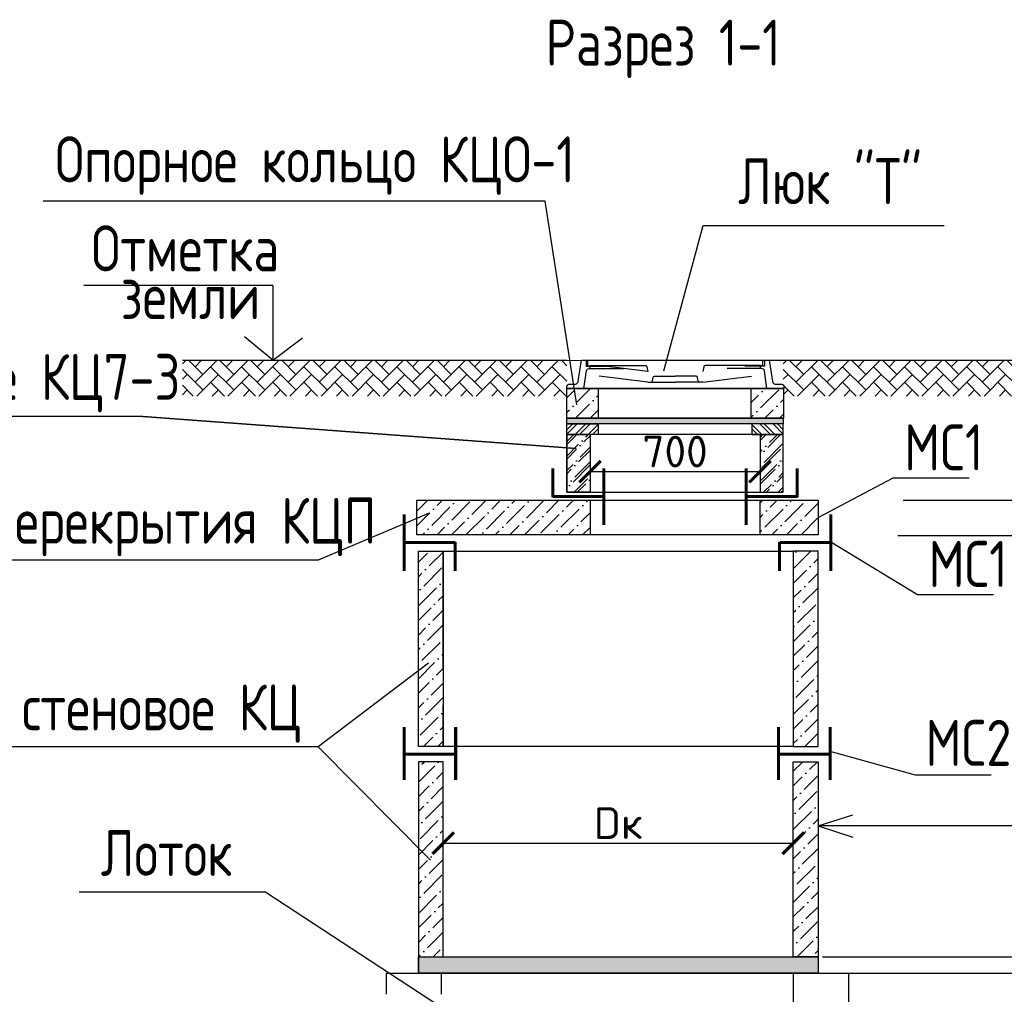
# Model space of a CAD drawing. Header units: inches. Extents: x -416310 to 1286511, y -34262 to 944600.
# Tile 79 of 84: x 920710 to 927566, y 47097 to 53883. Entities that reach past the tile are written whole.
import ezdxf

# ---------------------------------------------------------------- set-up
doc = ezdxf.new("R2010")
doc.units = ezdxf.units.IN
doc.header["$MEASUREMENT"] = 0
doc.layers.get('Defpoints').update_dxf_attribs({"color": 4, "lineweight": 30})
for name, color, linetype in [('DIMS', 250, 'Continuous'), ('HATCH', 6, 'Continuous'), ('KOLOD', 250, 'Continuous'), ('KOLODEZ', 250, 'Continuous')]:
    doc.layers.add(name, color=color, linetype=linetype)
doc.styles.add('GOST', font='isocpeur.ttf')
doc.styles.add('ROMANS', font='ROMANS.SHX', dxfattribs={"width": 0.8})
doc.dimstyles.new('100', dxfattribs={"dimtxt": 220, "dimasz": 150, "dimexe": 1.25, "dimexo": 30, "dimgap": 30, "dimtad": 1, "dimtxsty": 'GOST', "dimblk": 'ARCHTICK', "dimcen": 30, "dimadec": 0, "dimazin": 0, "dimtfac": 1, "dimtmove": 1, "dimatfit": 3, "dimldrblk": 'ARCHTICK', "dimfxl": 0, "dimarcsym": 0})
doc.dimstyles.new('ROMANS_1', dxfattribs={"dimtxt": 3, "dimasz": 2, "dimexe": 1, "dimexo": 1.5, "dimgap": 1, "dimtad": 1, "dimdsep": 46, "dimtxsty": 'ROMANS', "dimblk1": 'OBLIQUE', "dimblk2": 'OBLIQUE', "dimsah": 1, "dimcen": -2.5, "dimdle": 1, "dimclrd": 3, "dimclre": 3, "dimclrt": 3, "dimadec": 0, "dimazin": 0, "dimtfac": 1, "dimtix": 1, "dimtmove": 1, "dimatfit": 3, "dimldrblk": 'OPEN30', "dimfxl": 0, "dimtolj": 1, "dimtzin": 0, "dimarcsym": 0})
pattern_1 = [(45, (9150.36, -76115.555), (38.0212457, 139.411234), [179.233871, -35.846774, 0, -35.846774])]
pattern_2 = [(45, (9150.36, -75630.235), (38.0212457, 139.411234), [179.233871, -35.846774, 0, -35.846774])]
pattern_3 = [(45, (9150.36, -74959.85), (8e-15, 108.149321), [229.419355, -76.473118]), (135, (9204.435, -74905.77), (8e-15, 108.149321), [229.419355, -76.473118])]
pattern_4 = [(45, (113853.056, -49432), (38.0212457, 139.411234), [179.233871, -35.846774, 0, -35.846774])]
pattern_5 = [(37.5, (113853.056, -49917.3235), (-0.36129739, 11.05126665), [0, -8.71793548, 0, -9.75032258, 0, -9.32016129]), (7.5, (113853.056, -49917.324), (10.15052575, 16.18637324), [0, -4.70309677, 0, -7.8576129, 0, -3.01112903]), (327.5, (113846.001, -49917.324), (17.86111804, 0.03245256), [0, -2.86774194, 0, -10.32387097, 0, -13.4783871]), (317.5, (113846.001, -49917.324), (17.2415973, 5.03388794), [0, -1.43387097, 0, -6.76787097, 0, -7.74290323])]
pattern_6 = [(45, (13334.504, -74959.85), (8e-15, 108.149321), [229.419355, -76.473118]), (135, (13388.58, -74905.77), (8e-15, 108.149321), [229.419355, -76.473118])]
pattern_7 = [(45, (9150.36, -76115.555), (-45.625495, 45.625495), []), (45, (9180.78, -76115.555), (-45.625495, 45.625495), [])]
pattern_8 = [(135, (1841395.97, -76115.555), (45.625495, 45.625495), []), (135, (1841365.554, -76115.555), (45.625495, 45.625495), [])]
pattern_9 = [(50, (9150.36, -75630.235), (82.2769473, -7.1982967), [8.603226, -94.635484]), (355, (9150.36, -75630.235), (-15.916115, 86.283645), [6.882581, -75.708387]), (100.451, (9157.22, -75630.835), (66.36113, 79.084956), [7.311613, -80.427742]), (46.1842, (9150.36, -75607.29), (122.422793, -18.986858), [12.904839, -141.953226]), (96.6356, (9160.56, -75608.88), (107.214816, 111.740574), [10.96742, -120.641613]), (351.184, (9150.36, -75607.29), (107.214983, 111.740376), [10.323871, -113.56258]), (21, (9161.83, -75613.03), (68.471236, -46.1844277), [8.603226, -94.635484]), (326, (9161.83, -75613.03), (27.9105934, 83.181662), [6.882581, -75.708387]), (71.4514, (9167.54, -75616.88), (96.381641, 36.9974196), [7.311613, -80.427742]), (37.5, (9150.36, -75630.235), (1.3948531, 38.1861466), [0, -74.7907097, 0, -76.8554839, 0, -75.9951613]), (7.5, (9150.36, -75630.235), (30.1766218, 45.2428402), [0, -43.8190968, 0, -73.0700645, 0, -28.9641935]), (327.5, (9124.78, -75630.235), (61.2344623, -2.5871747), [0, -28.6774194, 0, -89.4735484, 0, -118.724516]), (317.5, (9113.31, -75630.235), (66.8970497, 11.4829314), [0, -37.280645, 0, -59.419613, 0, -84.311613])]

# ---------------------------------------------------------------- blocks, each defined once
blk = doc.blocks.new('_Oblique')
at = {"color": 0, "linetype": 'ByBlock', "lineweight": -2}
blk.add_line((-0.5, -0.5), (0.5, 0.5), dxfattribs=at)
blk = doc.blocks.new('*D203')
at = {"layer": 'Defpoints', "color": 0, "transparency": 16777216}
for p in [(926481.8, 47244.6), (928198.8, 46218.8), (929279.5, 46218.8)]:
    blk.add_point(p, dxfattribs=at)
at = {"layer": 'DIMS', "color": 3, "lineweight": -2, "transparency": 16777216}
for p, q in [((926483.3, 47244.6), (929280.5, 47244.6)), ((929279.5, 47245.6), (929279.5, 46217.8)), ((928200.3, 46218.8), (929280.5, 46218.8))]:
    blk.add_line(p, q, dxfattribs=at)
at = {"layer": 'DIMS', "color": 3, "lineweight": -2, "transparency": 16777216, "xscale": 2, "yscale": 2, "zscale": 2}
for p, rotation in [((929279.5, 47244.6), 90), ((929279.5, 46218.8), 270)]:
    blk.add_blockref('_Oblique', p, dxfattribs=dict(at, rotation=rotation))
at = {"layer": 'DIMS', "color": 3, "transparency": 16777216, "insert": (929277, 46716.3), "char_height": 3, "attachment_point": 5, "rotation": 90, "style": 'ROMANS'}
blk.add_mtext('\\A1;hл', dxfattribs=at)
blk = doc.blocks.new('_Open30')
at = {"color": 0, "linetype": 'ByBlock', "lineweight": -2}
for p, q in [((-1, 0.3), (0, 0)), ((0, 0), (-1, -0.3)), ((0, 0), (-1, 0))]:
    blk.add_line(p, q, dxfattribs=at)
blk = doc.blocks.new('_ArchTick')
at = {"color": 0, "linetype": 'ByBlock', "const_width": 0.15}
blk.add_lwpolyline([(-0.5, -0.5), (0.5, 0.5)], dxfattribs=at)
blk = doc.blocks.new('*D204')
at = {"layer": 'Defpoints', "color": 0, "transparency": 16777216}
for p in [(926096.8, 48149.1), (923658.5, 47357), (926096.8, 47357)]:
    blk.add_point(p, dxfattribs=at)
at = {"layer": 'DIMS', "color": 0, "lineweight": -2, "transparency": 16777216}
for p, q in [((923658.5, 47387), (923658.5, 48150.4)), ((923658.5, 48149.1), (926096.8, 48149.1)), ((926096.8, 47387), (926096.8, 48150.4))]:
    blk.add_line(p, q, dxfattribs=at)
at = {"layer": 'DIMS', "color": 0, "lineweight": -2, "transparency": 16777216, "xscale": 150, "yscale": 150, "zscale": 150, "rotation": 180}
blk.add_blockref('_ArchTick', (923658.5, 48149.1), dxfattribs=at)
at = {"layer": 'DIMS', "color": 0, "lineweight": -2, "transparency": 16777216, "xscale": 150, "yscale": 150, "zscale": 150}
blk.add_blockref('_ArchTick', (926096.8, 48149.1), dxfattribs=at)
at = {"layer": 'DIMS', "color": 0, "transparency": 16777216, "insert": (924877.6, 48289.1), "char_height": 220, "attachment_point": 5, "style": 'GOST'}
blk.add_mtext('Dк', dxfattribs=at)
blk = doc.blocks.new('*D197')
at = {"layer": 'Defpoints', "color": 0, "transparency": 16777216}
for p in [(926824.2, 50292), (926269.5, 47357), (929279.5, 47357)]:
    blk.add_point(p, dxfattribs=at)
at = {"layer": 'DIMS', "color": 0, "lineweight": -2, "transparency": 16777216}
for p, q in [((926854.2, 50292), (929280.7, 50292)), ((929279.5, 50292), (929279.5, 47357)), ((926299.5, 47357), (929280.7, 47357))]:
    blk.add_line(p, q, dxfattribs=at)
at = {"layer": 'DIMS', "color": 0, "lineweight": -2, "transparency": 16777216, "xscale": 150, "yscale": 150, "zscale": 150}
for p, rotation in [((929279.5, 50292), 90), ((929279.5, 47357), 270)]:
    blk.add_blockref('_ArchTick', p, dxfattribs=dict(at, rotation=rotation))
at = {"layer": 'DIMS', "color": 0, "transparency": 16777216, "insert": (929106.5, 48824.5), "char_height": 220, "attachment_point": 5, "rotation": 90, "style": 'GOST'}
blk.add_mtext('Hр', dxfattribs=at)
blk = doc.blocks.new('*D199')
at = {"layer": 'Defpoints', "color": 0, "transparency": 16777216}
for p in [(925928.4, 51511.1), (929279.5, 51511.1), (926861.1, 50536.4)]:
    blk.add_point(p, dxfattribs=at)
at = {"layer": 'DIMS', "color": 0, "lineweight": -2, "transparency": 16777216}
for p, q in [((925958.4, 51511.1), (929280.7, 51511.1)), ((929279.5, 50536.4), (929279.5, 51511.1)), ((926891.1, 50536.4), (929280.7, 50536.4))]:
    blk.add_line(p, q, dxfattribs=at)
at = {"layer": 'DIMS', "color": 0, "lineweight": -2, "transparency": 16777216, "xscale": 150, "yscale": 150, "zscale": 150}
for p, rotation in [((929279.5, 51511.1), 90), ((929279.5, 50536.4), 270)]:
    blk.add_blockref('_ArchTick', p, dxfattribs=dict(at, rotation=rotation))
at = {"layer": 'DIMS', "color": 0, "transparency": 16777216, "insert": (929139.5, 51023.7), "char_height": 220, "attachment_point": 5, "rotation": 90, "style": 'GOST'}
blk.add_mtext('hг', dxfattribs=at)
blk = doc.blocks.new('*D200')
at = {"layer": 'Defpoints', "color": 0, "transparency": 16777216}
for p in [(926861.1, 50536.4), (927974.7, 50536.4), (926824.2, 50292)]:
    blk.add_point(p, dxfattribs=at)
at = {"layer": 'DIMS', "color": 3, "lineweight": -2, "transparency": 16777216}
for p, q in [((926862.6, 50536.4), (927975.7, 50536.4)), ((927974.7, 50291), (927974.7, 50537.4)), ((926825.7, 50292), (927975.7, 50292)), ((927974.7, 49932.2), (927974.7, 50292))]:
    blk.add_line(p, q, dxfattribs=at)
at = {"layer": 'DIMS', "color": 3, "lineweight": -2, "transparency": 16777216, "xscale": 2, "yscale": 2, "zscale": 2}
for p, rotation in [((927974.7, 50536.4), 90), ((927974.7, 50292), 270)]:
    blk.add_blockref('_Oblique', p, dxfattribs=dict(at, rotation=rotation))
at = {"layer": 'DIMS', "color": 3, "transparency": 16777216, "insert": (927972.2, 49936.1), "char_height": 3, "attachment_point": 5, "rotation": 90, "style": 'ROMANS'}
blk.add_mtext('\\A1;150', dxfattribs=at)
blk = doc.blocks.new('*D201')
at = {"layer": 'Defpoints', "color": 0, "transparency": 16777216}
for p in [(926382.4, 47357), (926594.7, 47244.6), (929279.5, 47244.6)]:
    blk.add_point(p, dxfattribs=at)
at = {"layer": 'KOLOD', "color": 3, "lineweight": -2, "transparency": 16777216}
for p, q in [((929279.5, 47619.5), (929279.5, 47357)), ((926383.9, 47357), (929280.5, 47357)), ((929279.5, 47358), (929279.5, 47243.6)), ((926596.2, 47244.6), (929280.5, 47244.6))]:
    blk.add_line(p, q, dxfattribs=at)
at = {"layer": 'KOLOD', "color": 3, "lineweight": -2, "transparency": 16777216, "xscale": 2, "yscale": 2, "zscale": 2}
for p, rotation in [((929279.5, 47357), 90), ((929279.5, 47244.6), 270)]:
    blk.add_blockref('_Oblique', p, dxfattribs=dict(at, rotation=rotation))
at = {"layer": 'KOLOD', "color": 3, "transparency": 16777216, "insert": (929277, 47616.7), "char_height": 3, "attachment_point": 5, "rotation": 90, "style": 'ROMANS'}
blk.add_mtext('\\A1;10', dxfattribs=at)
blk = doc.blocks.new('*D202')
at = {"layer": 'Defpoints', "color": 0, "transparency": 16777216}
for p in [(926481.8, 47244.6), (928198.8, 46218.8), (929279.5, 46218.8)]:
    blk.add_point(p, dxfattribs=at)
at = {"layer": 'DIMS', "color": 0, "lineweight": -2, "transparency": 16777216}
for p, q in [((926511.8, 47244.6), (929280.7, 47244.6)), ((929279.5, 47244.6), (929279.5, 46218.8)), ((928228.8, 46218.8), (929280.7, 46218.8))]:
    blk.add_line(p, q, dxfattribs=at)
at = {"layer": 'DIMS', "color": 0, "lineweight": -2, "transparency": 16777216, "xscale": 150, "yscale": 150, "zscale": 150}
for p, rotation in [((929279.5, 47244.6), 90), ((929279.5, 46218.8), 270)]:
    blk.add_blockref('_ArchTick', p, dxfattribs=dict(at, rotation=rotation))
at = {"layer": 'DIMS', "color": 0, "transparency": 16777216, "insert": (929139.5, 46716.3), "char_height": 220, "attachment_point": 5, "rotation": 90, "style": 'GOST'}
blk.add_mtext('hл', dxfattribs=at)
blk = doc.blocks.new('*D207')
at = {"layer": 'Defpoints', "color": 0, "transparency": 16777216}
for p in [(926824.2, 50292), (926269.5, 47357), (929279.5, 47357)]:
    blk.add_point(p, dxfattribs=at)
at = {"layer": 'DIMS', "color": 0, "lineweight": -2, "transparency": 16777216}
for p, q in [((926854.2, 50292), (929280.7, 50292)), ((929279.5, 50292), (929279.5, 47357)), ((926299.5, 47357), (929280.7, 47357))]:
    blk.add_line(p, q, dxfattribs=at)
at = {"layer": 'DIMS', "color": 0, "lineweight": -2, "transparency": 16777216, "xscale": 150, "yscale": 150, "zscale": 150}
for p, rotation in [((929279.5, 50292), 90), ((929279.5, 47357), 270)]:
    blk.add_blockref('_ArchTick', p, dxfattribs=dict(at, rotation=rotation))
at = {"layer": 'DIMS', "color": 0, "transparency": 16777216, "insert": (929106.5, 48824.5), "char_height": 220, "attachment_point": 5, "rotation": 90, "style": 'GOST'}
blk.add_mtext('Hр', dxfattribs=at)
blk = doc.blocks.new('*D209')
at = {"layer": 'Defpoints', "color": 0, "transparency": 16777216}
for p in [(925928.4, 51511.1), (929279.5, 51511.1), (926861.1, 50536.4)]:
    blk.add_point(p, dxfattribs=at)
at = {"layer": 'DIMS', "color": 0, "lineweight": -2, "transparency": 16777216}
for p, q in [((925958.4, 51511.1), (929280.7, 51511.1)), ((929279.5, 50536.4), (929279.5, 51511.1)), ((926891.1, 50536.4), (929280.7, 50536.4))]:
    blk.add_line(p, q, dxfattribs=at)
at = {"layer": 'DIMS', "color": 0, "lineweight": -2, "transparency": 16777216, "xscale": 150, "yscale": 150, "zscale": 150}
for p, rotation in [((929279.5, 51511.1), 90), ((929279.5, 50536.4), 270)]:
    blk.add_blockref('_ArchTick', p, dxfattribs=dict(at, rotation=rotation))
at = {"layer": 'DIMS', "color": 0, "transparency": 16777216, "insert": (929139.5, 51023.7), "char_height": 220, "attachment_point": 5, "rotation": 90, "style": 'GOST'}
blk.add_mtext('hг', dxfattribs=at)
blk = doc.blocks.new('*D210')
at = {"layer": 'Defpoints', "color": 0, "transparency": 16777216}
for p in [(926861.1, 50536.4), (927974.7, 50536.4), (926824.2, 50292)]:
    blk.add_point(p, dxfattribs=at)
at = {"layer": 'DIMS', "color": 0, "lineweight": -2, "transparency": 16777216}
for p, q in [((926891.1, 50536.4), (927976, 50536.4)), ((927974.7, 50292), (927974.7, 50536.4)), ((926854.2, 50292), (927976, 50292))]:
    blk.add_line(p, q, dxfattribs=at)
at = {"layer": 'DIMS', "color": 0, "lineweight": -2, "transparency": 16777216, "xscale": 150, "yscale": 150, "zscale": 150}
for p, rotation in [((927974.7, 50536.4), 90), ((927974.7, 50292), 270)]:
    blk.add_blockref('_ArchTick', p, dxfattribs=dict(at, rotation=rotation))
at = {"layer": 'DIMS', "color": 0, "transparency": 16777216, "insert": (927834.7, 49936.1), "char_height": 220, "attachment_point": 5, "rotation": 90, "style": 'GOST'}
blk.add_mtext('150', dxfattribs=at)
blk = doc.blocks.new('*D211')
at = {"layer": 'Defpoints', "color": 0, "transparency": 16777216}
for p in [(926382.4, 47357), (926594.7, 47244.6), (929279.5, 47244.6)]:
    blk.add_point(p, dxfattribs=at)
at = {"layer": 'DIMS', "color": 0, "lineweight": -2, "transparency": 16777216}
for p, q in [((926412.4, 47357), (929280.7, 47357)), ((929279.5, 47357), (929279.5, 47244.6)), ((926624.7, 47244.6), (929280.7, 47244.6))]:
    blk.add_line(p, q, dxfattribs=at)
at = {"layer": 'DIMS', "color": 0, "lineweight": -2, "transparency": 16777216, "xscale": 150, "yscale": 150, "zscale": 150}
for p, rotation in [((929279.5, 47357), 90), ((929279.5, 47244.6), 270)]:
    blk.add_blockref('_ArchTick', p, dxfattribs=dict(at, rotation=rotation))
at = {"layer": 'DIMS', "color": 0, "transparency": 16777216, "insert": (929139.5, 47616.7), "char_height": 220, "attachment_point": 5, "rotation": 90, "style": 'GOST'}
blk.add_mtext('10', dxfattribs=at)
blk = doc.blocks.new('*D212')
at = {"layer": 'Defpoints', "color": 0, "transparency": 16777216}
for p in [(924681.1, 50842.4), (925865.2, 50842.4), (925865.2, 50736)]:
    blk.add_point(p, dxfattribs=at)
at = {"layer": 'DIMS', "color": 0, "lineweight": -2, "transparency": 16777216}
for p, q in [((924681.1, 50812.4), (924681.1, 50734.8)), ((925865.2, 50812.4), (925865.2, 50734.8)), ((924681.1, 50736), (925865.2, 50736))]:
    blk.add_line(p, q, dxfattribs=at)
at = {"layer": 'DIMS', "color": 0, "lineweight": -2, "transparency": 16777216, "xscale": 150, "yscale": 150, "zscale": 150, "rotation": 180}
blk.add_blockref('_ArchTick', (924681.1, 50736), dxfattribs=at)
at = {"layer": 'DIMS', "color": 0, "lineweight": -2, "transparency": 16777216, "xscale": 150, "yscale": 150, "zscale": 150}
blk.add_blockref('_ArchTick', (925865.2, 50736), dxfattribs=at)
at = {"layer": 'DIMS', "color": 0, "transparency": 16777216, "insert": (925273.2, 50876), "char_height": 220, "attachment_point": 5, "style": 'GOST'}
blk.add_mtext('700', dxfattribs=at)

msp = doc.modelspace()

# ---------------------------------------------------------------- hatches: boundary and pattern name
at = {"layer": 'KOLOD', "true_color": 0x000000}
h = msp.add_hatch(dxfattribs=at)
h.set_pattern_fill('AR-HBONE', color=18, scale=0.752688, style=0)
h.set_pattern_definition(pattern_3)
h.paths.add_polyline_path([(924519.2408, 51511.0764), (921842.9478, 51512.8294), (921842.9478, 51262.5298), (924519.2408, 51262.5298)])
h = msp.add_hatch(dxfattribs=at)
h.set_pattern_fill('AR-HBONE', color=18, scale=0.752688, style=0)
h.set_pattern_definition(pattern_3)
h.paths.add_polyline_path([(924519.2408, 51511.0764), (921842.9478, 51512.8294), (921842.9478, 51262.5298), (924519.2408, 51262.5298)])
h = msp.add_hatch(dxfattribs=at)
h.set_pattern_fill('AR-HBONE', color=18, scale=0.752688, style=0)
h.set_pattern_definition(pattern_6)
h.paths.add_polyline_path([(928703.384, 51511.0764), (926027.091, 51512.8294), (926027.091, 51262.5298), (928703.384, 51262.5298)])
h = msp.add_hatch(dxfattribs=at)
h.set_pattern_fill('AR-HBONE', color=18, scale=0.752688, style=0)
h.set_pattern_definition(pattern_6)
h.paths.add_polyline_path([(928703.384, 51511.0764), (926027.091, 51512.8294), (926027.091, 51262.5298), (928703.384, 51262.5298)])
h = msp.add_hatch(dxfattribs=at)
h.set_pattern_fill('ANSI36', color=18, scale=22.580645, style=0)
h.set_pattern_definition(pattern_1)
h.paths.add_polyline_path([(924736.7469, 51314.7631), (924519.6427, 51314.7631), (924519.6427, 51108.7765), (924736.7469, 51108.7765)])
h.paths.add_polyline_path([(926027.4928, 51183.4249), (926027.4928, 51314.7631), (925803.2614, 51314.7631), (925803.2614, 51108.7765), (925989.0906, 51108.7765)])
h.paths.add_polyline_path([(926027.4928, 51183.4249), (925989.0906, 51108.7765), (926027.091, 51108.7765), (926027.4928, 51108.7765)], flags=17)
h = msp.add_hatch(dxfattribs=at)
h.set_pattern_fill('ANSI36', color=18, scale=22.580645, style=0)
h.set_pattern_definition(pattern_1)
h.paths.add_polyline_path([(924736.7469, 51314.7631), (924519.6427, 51314.7631), (924519.6427, 51108.7765), (924736.7469, 51108.7765)])
h.paths.add_polyline_path([(926027.4928, 51183.4249), (926027.4928, 51314.7631), (925803.2614, 51314.7631), (925803.2614, 51108.7765), (925989.0906, 51108.7765)])
h.paths.add_polyline_path([(926027.4928, 51183.4249), (925989.0906, 51108.7765), (926027.091, 51108.7765), (926027.4928, 51108.7765)], flags=17)
h = msp.add_hatch(dxfattribs=at)
h.set_pattern_fill('AR-SAND', color=18, scale=0.225806, style=0)
h.set_pattern_definition(pattern_5)
h.paths.add_polyline_path([(925989.0906, 51108.7765), (924519.2408, 51108.7765), (924519.2408, 51068.4231), (924738.4516, 51068.4231), (925968.3312, 51068.4231)])
h.paths.add_polyline_path([(926027.091, 51108.7765), (925989.0906, 51108.7765), (925968.3312, 51068.4231), (926027.091, 51068.4231)])
h = msp.add_hatch(dxfattribs=at)
h.set_pattern_fill('AR-SAND', color=18, scale=0.225806, style=0)
h.set_pattern_definition(pattern_5)
h.paths.add_polyline_path([(925989.0906, 51108.7765), (924519.2408, 51108.7765), (924519.2408, 51068.4231), (924738.4516, 51068.4231), (925968.3312, 51068.4231)])
h.paths.add_polyline_path([(926027.091, 51108.7765), (925989.0906, 51108.7765), (925968.3312, 51068.4231), (926027.091, 51068.4231)])
h = msp.add_hatch(dxfattribs=at)
h.set_pattern_fill('ANSI32', color=18, scale=6.774194, style=0)
h.set_pattern_definition(pattern_7)
h.paths.add_polyline_path([(924738.4516, 51068.4231), (924519.2408, 51068.4231), (924519.2408, 50994.4429), (924738.4516, 50994.4429)])
h = msp.add_hatch(dxfattribs=at)
h.set_pattern_fill('ANSI32', color=18, scale=6.774194, style=0)
h.set_pattern_definition(pattern_7)
h.paths.add_polyline_path([(924738.4516, 51068.4231), (924519.2408, 51068.4231), (924519.2408, 50994.4429), (924738.4516, 50994.4429)])
h = msp.add_hatch(dxfattribs=at)
h.set_pattern_fill('ANSI32', color=18, scale=6.774194, style=0)
h.set_pattern_definition(pattern_8)
h.paths.add_polyline_path([(925807.8802, 51068.4231), (926027.091, 51068.4231), (926027.091, 50994.4429), (925807.8802, 50994.4429)])
h = msp.add_hatch(dxfattribs=at)
h.set_pattern_fill('ANSI32', color=18, scale=6.774194, style=0)
h.set_pattern_definition(pattern_8)
h.paths.add_polyline_path([(925807.8802, 51068.4231), (926027.091, 51068.4231), (926027.091, 50994.4429), (925807.8802, 50994.4429)])
h = msp.add_hatch(dxfattribs=at)
h.set_pattern_fill('ANSI36', color=18, scale=22.580645, style=0)
h.set_pattern_definition(pattern_2)
h.paths.add_polyline_path([(926027.091, 50994.4429), (925865.2072, 50994.4429), (925865.2072, 50592.143), (926027.091, 50592.143)])
h.paths.add_polyline_path([(924681.1246, 50994.4429), (924519.2408, 50994.4429), (924519.2408, 50592.143), (924681.1246, 50592.143)])
h = msp.add_hatch(dxfattribs=at)
h.set_pattern_fill('ANSI36', color=18, scale=22.580645, style=0)
h.set_pattern_definition(pattern_1)
h.paths.add_polyline_path([(926027.091, 50994.4429), (925865.2072, 50994.4429), (925865.2072, 50592.143), (926027.091, 50592.143)])
h.paths.add_polyline_path([(924681.1246, 50994.4429), (924519.2408, 50994.4429), (924519.2408, 50592.143), (924681.1246, 50592.143)])
h = msp.add_hatch(dxfattribs=at)
h.set_pattern_fill('ANSI36', color=18, scale=22.580645, style=0)
h.set_pattern_definition(pattern_2)
h.paths.add_polyline_path([(926027.091, 50994.4429), (925865.2072, 50994.4429), (925865.2072, 50592.143), (926027.091, 50592.143)])
h.paths.add_polyline_path([(924681.1246, 50994.4429), (924519.2408, 50994.4429), (924519.2408, 50592.143), (924681.1246, 50592.143)])
h = msp.add_hatch(dxfattribs=at)
h.set_pattern_fill('ANSI36', color=18, scale=22.580645, style=0)
h.set_pattern_definition(pattern_1)
h.paths.add_polyline_path([(926027.091, 50994.4429), (925865.2072, 50994.4429), (925865.2072, 50592.143), (926027.091, 50592.143)])
h.paths.add_polyline_path([(924681.1246, 50994.4429), (924519.2408, 50994.4429), (924519.2408, 50592.143), (924681.1246, 50592.143)])
h = msp.add_hatch(dxfattribs=at)
h.set_pattern_fill('ANSI36', color=18, scale=22.580645, style=0)
h.set_pattern_definition(pattern_4)
h.paths.add_polyline_path([(924681.1246, 50536.4106), (923475.5231, 50536.4106), (923475.5231, 50296.5352), (924681.1246, 50296.5352)])
h.paths.add_polyline_path([(926269.358, 50536.4106), (925865.2072, 50536.4106), (925865.2072, 50296.5352), (926269.358, 50296.5352)])
h = msp.add_hatch(dxfattribs=at)
h.set_pattern_fill('ANSI36', color=18, scale=22.580645, style=0)
h.set_pattern_definition(pattern_4)
h.paths.add_polyline_path([(924681.1246, 50536.4106), (923475.5231, 50536.4106), (923475.5231, 50296.5352), (924681.1246, 50296.5352)])
h.paths.add_polyline_path([(926269.358, 50536.4106), (925865.2072, 50536.4106), (925865.2072, 50296.5352), (926269.358, 50296.5352)])
h = msp.add_hatch(dxfattribs=at)
h.set_pattern_fill('ANSI36', color=18, scale=22.580645, style=0)
h.set_pattern_definition([(45, (894525.54, 592781.486), (38.021246, 139.411234), [179.233871, -35.846774, 0, -35.846774])])
h.paths.add_polyline_path([(923658.4681, 49445.7089), (923658.4681, 50181.2702), (923485.7627, 50181.2702), (923485.7627, 49354.9684), (923485.7627, 48821.865), (923658.4681, 48821.865)])
h = msp.add_hatch(dxfattribs=at)
h.set_pattern_fill('ANSI36', color=18, scale=22.580645, style=0)
h.set_pattern_definition([(45, (941600.42, 513807.78), (38.021246, 139.411234), [179.233871, -35.846774, 0, -35.846774])])
h.paths.add_polyline_path([(926269.534, 50181.2702), (926096.8286, 50181.2702), (926096.8286, 49615.0222, 0.109671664), (926269.534, 49653.3652)])
h.paths.add_polyline_path([(926269.534, 49653.3652, -0.109671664), (926096.8286, 49615.0222), (926096.8286, 48821.865), (926269.534, 48821.865)])
h = msp.add_hatch(dxfattribs=at)
h.set_pattern_fill('ANSI36', color=18, scale=22.580645, style=0)
h.set_pattern_definition(pattern_2)
h.paths.add_polyline_path([(926269.534, 48716.4299), (926096.8286, 48716.4299), (926096.8286, 47357.0246), (926269.534, 47357.0246)])
h.paths.add_polyline_path([(923658.4681, 48716.4299), (923485.7627, 48716.4299), (923485.7627, 47357.0246), (923658.4681, 47357.0246)])
h = msp.add_hatch(dxfattribs=at)
h.set_pattern_fill('ANSI36', color=18, scale=22.580645, style=0)
h.set_pattern_definition(pattern_2)
h.paths.add_polyline_path([(926269.534, 48716.4299), (926096.8286, 48716.4299), (926096.8286, 47357.0246), (926269.534, 47357.0246)])
h.paths.add_polyline_path([(923658.4681, 48716.4299), (923485.7627, 48716.4299), (923485.7627, 47357.0246), (923658.4681, 47357.0246)])
h = msp.add_hatch(dxfattribs=at)
h.set_pattern_fill('AR-CONC', color=18, scale=0.451613, style=0)
h.set_pattern_definition(pattern_9)
h.paths.add_polyline_path([(926269.534, 47357.0246), (923485.7627, 47357.0246), (923485.7627, 47244.6153), (926269.534, 47244.6153)])
h = msp.add_hatch(dxfattribs=at)
h.set_pattern_fill('AR-CONC', color=18, scale=0.451613, style=0)
h.set_pattern_definition(pattern_9)
h.paths.add_polyline_path([(926269.534, 47357.0246), (923485.7627, 47357.0246), (923485.7627, 47244.6153), (926269.534, 47244.6153)])

# ---------------------------------------------------------------- linework, layer by layer
at = {"transparency": 33554687}
for p, q in [((924369.809, 52618.3184), (920873.9401, 52618.3184)), ((924369.809, 52618.3184), (920873.9401, 52618.3184)), ((925470.1101, 52450.0278), (927148.3097, 52450.0278)), ((925470.1101, 52450.0278), (927148.3097, 52450.0278)), ((922472.503, 52031.3472), (921155.5695, 52031.3472)), ((922472.503, 52031.3472), (921155.5695, 52031.3472)), ((922472.503, 52031.3472), (922472.503, 51512.8294)), ((922472.503, 52031.3472), (922472.503, 51512.8294)), ((921566.8019, 51120.3976), (918011.2529, 51120.3976)), ((922787.5323, 50118.7277), (919235.0239, 50118.7277)), ((922787.5323, 48819.5263), (919344.8274, 48819.5263)), ((922424.6709, 47808.7708), (921124.5147, 47808.7708)), ((922424.6709, 47808.7708), (921253.5189, 47808.7708))]:
    msp.add_line(p, q, dxfattribs=at).dxf.unprotected_set("ltscale", 0)
at = {"color": 18, "true_color": 0x000000}
for q in [(926512.036, 48346.8811), (926512.036, 48346.8811), (926512.036, 48190.5713), (926512.036, 48190.5713)]:
    msp.add_line((926269.534, 48268.7262), q, dxfattribs=at)
at = {"layer": 'DIMS', "color": 18, "true_color": 0x000000}
for p, q in [((924588.259, 51201.2622), (924369.809, 52618.3184)), ((925195.78, 51437.8582), (925470.1101, 52450.0278)), ((925195.78, 51437.8582), (925470.1101, 52450.0278)), ((922472.5029, 51512.8294), (922275.6786, 51675.2997)), ((922472.5029, 51512.8294), (922275.6786, 51675.2997)), ((922472.503, 51512.8295), (922679.9664, 51668.8008)), ((922472.503, 51512.8295), (922679.9664, 51668.8008)), ((926269.358, 50416.4729), (926792.5565, 50692.6217)), ((926792.5565, 50692.6217), (927321.2657, 50692.6217)), ((926792.5565, 50692.6217), (927321.2657, 50692.6217)), ((923557.0589, 50445.5125), (922787.5323, 50118.7277)), ((926357.2352, 50247.0358), (926962.0757, 49880.6513)), ((926357.2352, 50247.0358), (926962.0757, 49880.6513)), ((926962.0757, 49880.6513), (927490.7848, 49880.6513)), ((926962.0757, 49880.6513), (927490.7848, 49880.6513)), ((923557.0589, 49403.0116), (922787.5323, 48819.5263)), ((922787.5323, 48819.5263), (923570.5594, 48031.3833)), ((926351.6558, 48789.7051), (926945.6763, 48624.8525)), ((926351.6558, 48789.7051), (926945.6763, 48624.8525)), ((926945.6763, 48624.8525), (927474.3855, 48624.8525)), ((926945.6763, 48624.8525), (927474.3855, 48624.8525)), ((931285.1502, 48268.7262), (926269.534, 48268.7262)), ((931285.1502, 48268.7262), (926269.534, 48268.7262)), ((922424.6709, 47808.7708), (924256.5341, 46607.7177))]:
    msp.add_line(p, q, dxfattribs=at)
msp.add_lwpolyline([(924584.0934, 50896.5184), (921566.8019, 51120.3976), (924584.0934, 50896.5184)], dxfattribs=at)
at = {"layer": 'HATCH', "color": 18, "true_color": 0x000000}
for p, q in [((921842.9478, 51512.8294), (924519.2408, 51511.0764)), ((921842.9478, 51512.8294), (924622.4457, 51511.0088)), ((925928.4421, 51511.0764), (928729.7783, 51511.0764))]:
    msp.add_line(p, q, dxfattribs=at)
at = {"layer": 'KOLOD', "color": 18, "lineweight": 30, "true_color": 0x000000}
for p, q in [((923260.594, 47244.6153), (926481.8091, 47244.6153)), ((923260.594, 47244.6153), (926481.8091, 47244.6153)), ((923260.594, 47244.6153), (923260.594, 47096.7093)), ((926481.8091, 47244.6153), (926481.8091, 46783.5065)), ((926481.8091, 47244.6153), (926481.8091, 46783.5065))]:
    msp.add_line(p, q, dxfattribs=at)
at = {"layer": 'KOLOD', "color": 18, "true_color": 0x000000}
for p, q in [((923645.5745, 47244.6153), (923645.5745, 47096.7093)), ((926096.8286, 47244.6153), (926096.8286, 46783.5065)), ((926096.8286, 47244.6153), (926096.8286, 46783.5065))]:
    msp.add_line(p, q, dxfattribs=at)
for points in [[(925275.4492, 51314.7631), (924519.6427, 51314.7631), (924519.6427, 51326.5419, -0.414213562), (924539.274, 51346.1732), (924579.8826, 51346.1732, 0.369501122), (924599.2785, 51362.7732), (924622.4562, 51511.0764), (925928.4421, 51511.0764), (925951.6198, 51362.7732, 0.369501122), (925971.0157, 51346.1732), (926011.6243, 51346.1732, -0.414213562), (926031.2556, 51326.5419), (926031.2556, 51314.7631), (925275.4492, 51314.7631)], [(925275.4492, 51314.7631), (924519.6427, 51314.7631), (924519.6427, 51326.5419, -0.414213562), (924539.274, 51346.1732), (924579.8826, 51346.1732, 0.369501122), (924599.2785, 51362.7732), (924622.4562, 51511.0764), (925928.4421, 51511.0764), (925951.6198, 51362.7732, 0.369501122), (925971.0157, 51346.1732), (926011.6243, 51346.1732, -0.414213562), (926031.2556, 51326.5419), (926031.2556, 51314.7631), (925275.4492, 51314.7631)], [(924637.4307, 51314.7631), (924655.8619, 51437.2219, -0.371105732), (924675.2746, 51453.9314), (924915.3164, 51453.9314)], [(924637.4307, 51314.7631), (924655.8619, 51437.2219, -0.371105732), (924675.2746, 51453.9314), (924915.3164, 51453.9314)], [(924666.8777, 51471.8137), (924682.5828, 51471.8137), (924682.5828, 51471.8137, -0.414213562), (924686.5091, 51475.74), (925067.5802, 51475.74, -0.414213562), (925077.3959, 51465.9243), (925083.0621, 51432.5511)], [(924666.8777, 51471.8137), (924682.5828, 51471.8137), (924682.5828, 51471.8137, -0.414213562), (924686.5091, 51475.74), (925067.5802, 51475.74, -0.414213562), (925077.3959, 51465.9243), (925083.0621, 51432.5511)], [(925884.0206, 51471.8137), (925868.3155, 51471.8137), (925868.3155, 51471.8137, 0.414213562), (925864.3892, 51475.74), (925483.3181, 51475.74, 0.414213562), (925473.5024, 51465.9243), (925467.8363, 51432.5511)], [(925884.0206, 51471.8137), (925868.3155, 51471.8137), (925868.3155, 51471.8137, 0.414213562), (925864.3892, 51475.74), (925483.3181, 51475.74, 0.414213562), (925473.5024, 51465.9243), (925467.8363, 51432.5511)], [(925913.4676, 51314.7631), (925895.0364, 51437.2219, 0.371105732), (925875.6237, 51453.9314), (925635.582, 51453.9314)], [(925913.4676, 51314.7631), (925895.0364, 51437.2219, 0.371105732), (925875.6237, 51453.9314), (925635.582, 51453.9314)], [(925114.4722, 51358.5709), (925120.3808, 51391.9442, -0.414213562), (925130.1964, 51401.7599), (925275.4492, 51401.7599)], [(925114.4722, 51358.5709), (925120.3808, 51391.9442, -0.414213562), (925130.1964, 51401.7599), (925275.4492, 51401.7599)], [(925436.4261, 51358.5709), (925430.5175, 51391.9442, 0.414213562), (925420.7019, 51401.7599), (925275.4492, 51401.7599)], [(925436.4261, 51358.5709), (925430.5175, 51391.9442, 0.414213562), (925420.7019, 51401.7599), (925275.4492, 51401.7599)]]:
    msp.add_lwpolyline(points, format="xyb", dxfattribs=at)
for points in [[(924653.8664, 51511.0764), (924653.8664, 51469.6485)], [(924653.8664, 51511.0764), (924653.8664, 51469.6485)], [(924666.8777, 51471.8137), (924666.8777, 51511.0764)], [(924666.8777, 51471.8137), (924666.8777, 51511.0764)], [(925884.0206, 51471.8137), (925884.0206, 51511.0764)], [(925884.0206, 51471.8137), (925884.0206, 51511.0764)], [(925897.0319, 51511.0764), (925897.0319, 51469.6485)], [(925897.0319, 51511.0764), (925897.0319, 51469.6485)], [(924653.8664, 51469.6485), (924792.0032, 51469.6485)], [(924653.8664, 51469.6485), (924792.0032, 51469.6485)], [(924682.5828, 51453.9314), (924682.5828, 51469.6485)], [(924682.5828, 51453.9314), (924682.5828, 51469.6485)], [(925083.0621, 51432.5511), (924744.2108, 51475.74)], [(925083.0621, 51432.5511), (924744.2108, 51475.74)], [(925897.0319, 51469.6485), (925758.8951, 51469.6485)], [(925897.0319, 51469.6485), (925758.8951, 51469.6485)], [(925868.3155, 51453.9314), (925868.3155, 51469.6485)], [(925868.3155, 51453.9314), (925868.3155, 51469.6485)], [(925083.0621, 51358.5709), (924744.2108, 51401.7599)], [(925083.0621, 51358.5709), (924744.2108, 51401.7599)], [(925083.0621, 51358.5709), (925114.4722, 51358.5709)], [(925083.0621, 51358.5709), (925114.4722, 51358.5709)], [(925114.4722, 51358.5709), (925275.4492, 51358.5709)], [(925114.4722, 51358.5709), (925275.4492, 51358.5709)], [(925436.4261, 51358.5709), (925275.4492, 51358.5709)], [(925436.4261, 51358.5709), (925275.4492, 51358.5709)], [(925467.8363, 51358.5709), (925436.4261, 51358.5709)], [(925467.8363, 51358.5709), (925436.4261, 51358.5709)], [(925467.8363, 51358.5709), (925806.6875, 51401.7599)], [(925467.8363, 51358.5709), (925806.6875, 51401.7599)]]:
    msp.add_lwpolyline(points, dxfattribs=at)
for points in [[(924519.2408, 51108.7765), (926027.091, 51108.7765), (926027.091, 51068.4231), (924519.2408, 51068.4231)], [(924519.2408, 51108.7765), (926027.091, 51108.7765), (926027.091, 51068.4231), (924519.2408, 51068.4231)], [(923485.7627, 47357.0246), (926269.534, 47357.0246), (926269.534, 47244.6153), (923485.7627, 47244.6153)], [(923485.7627, 47357.0246), (926269.534, 47357.0246), (926269.534, 47244.6153), (923485.7627, 47244.6153)]]:
    msp.add_lwpolyline(points, close=True, dxfattribs=at)
at = {"layer": 'KOLOD', "color": 18, "lineweight": 30, "true_color": 0x000000}
for points in [[(924519.2408, 51068.4231), (924738.4516, 51068.4231), (924738.4516, 50994.4429), (924519.2408, 50994.4429)], [(924519.2408, 51068.4231), (924738.4516, 51068.4231), (924738.4516, 50994.4429), (924519.2408, 50994.4429)], [(926027.091, 51068.4231), (925807.8802, 51068.4231), (925807.8802, 50994.4429), (926027.091, 50994.4429)], [(926027.091, 51068.4231), (925807.8802, 51068.4231), (925807.8802, 50994.4429), (926027.091, 50994.4429)]]:
    msp.add_lwpolyline(points, close=True, dxfattribs=at)
at = {"layer": 'KOLODEZ', "color": 18, "true_color": 0x000000}
for p, q in [((923475.5231, 50296.5352), (923475.5231, 50536.4106)), ((923475.5231, 50296.5352), (923475.5231, 50536.4106)), ((926269.6379, 50536.4106), (926269.6379, 50296.5352)), ((926269.6379, 50536.4106), (926269.6379, 50296.5352)), ((923485.7627, 47357.0246), (923485.7627, 47244.6153)), ((923485.7627, 47357.0246), (923485.7627, 47244.6153)), ((926269.534, 47357.0246), (926269.534, 47244.6153)), ((926269.534, 47357.0246), (926269.534, 47244.6153))]:
    msp.add_line(p, q, dxfattribs=at)
at = {"layer": 'KOLODEZ', "color": 18, "lineweight": 30, "true_color": 0x000000}
msp.add_line((926269.358, 50296.5352), (923475.5231, 50296.5352), dxfattribs=at)
msp.add_line((926269.358, 50296.5352), (923475.5231, 50296.5352), dxfattribs=at)
at = {"layer": 'KOLODEZ', "color": 0, "lineweight": 30}
for points in [[(924519.2408, 51314.7631), (926027.4928, 51314.7631), (926027.4928, 51108.7765), (924519.2408, 51108.7765)], [(924519.2408, 51314.7631), (926027.4928, 51314.7631), (926027.4928, 51108.7765), (924519.2408, 51108.7765)], [(924519.6427, 51314.7631), (924736.7469, 51314.7631), (924736.7469, 51108.7765), (924519.6427, 51108.7765)], [(924519.6427, 51314.7631), (924736.7469, 51314.7631), (924736.7469, 51108.7765), (924519.6427, 51108.7765)], [(925803.2614, 51314.7631), (926027.8947, 51314.7631), (926027.8947, 51108.7765), (925803.2614, 51108.7765)], [(925803.2614, 51314.7631), (926027.8947, 51314.7631), (926027.8947, 51108.7765), (925803.2614, 51108.7765)], [(924519.2408, 50592.143), (926027.091, 50592.143), (926027.091, 50994.4429), (924519.2408, 50994.4429)], [(924681.1246, 50592.143), (924519.2408, 50592.143), (924519.2408, 50994.4429), (924681.1246, 50994.4429)], [(924519.2408, 50592.143), (926027.091, 50592.143), (926027.091, 50994.4429), (924519.2408, 50994.4429)], [(924681.1246, 50592.143), (924519.2408, 50592.143), (924519.2408, 50994.4429), (924681.1246, 50994.4429)], [(924519.2408, 50592.143), (926027.091, 50592.143), (926027.091, 50994.4429), (924519.2408, 50994.4429)], [(924681.1246, 50592.143), (924519.2408, 50592.143), (924519.2408, 50994.4429), (924681.1246, 50994.4429)], [(924519.2408, 50592.143), (926027.091, 50592.143), (926027.091, 50994.4429), (924519.2408, 50994.4429)], [(924681.1246, 50592.143), (924519.2408, 50592.143), (924519.2408, 50994.4429), (924681.1246, 50994.4429)], [(925865.2072, 50592.143), (926027.091, 50592.143), (926027.091, 50994.4429), (925865.2072, 50994.4429)], [(925865.2072, 50592.143), (926027.091, 50592.143), (926027.091, 50994.4429), (925865.2072, 50994.4429)], [(925865.2072, 50592.143), (926027.091, 50592.143), (926027.091, 50994.4429), (925865.2072, 50994.4429)], [(925865.2072, 50592.143), (926027.091, 50592.143), (926027.091, 50994.4429), (925865.2072, 50994.4429)], [(923475.5231, 50536.4106), (926269.6379, 50536.4106), (926269.6379, 50296.5352), (923475.5231, 50296.5352)], [(923475.5231, 50536.4106), (926269.6379, 50536.4106), (926269.6379, 50296.5352), (923475.5231, 50296.5352)], [(925865.2072, 50536.4106), (926269.358, 50536.4106), (926269.358, 50296.5352), (925865.2072, 50296.5352)], [(925865.2072, 50536.4106), (926269.358, 50536.4106), (926269.358, 50296.5352), (925865.2072, 50296.5352)], [(926269.534, 50181.2702), (926096.8286, 50181.2702), (926096.8286, 48821.865), (926269.534, 48821.865)], [(926269.534, 50181.2702), (926096.8286, 50181.2702), (926096.8286, 48821.865), (926269.534, 48821.865)], [(923485.7627, 47357.0246), (923658.4681, 47357.0246), (923658.4681, 48716.4299), (923485.7627, 48716.4299)], [(923485.7627, 47357.0246), (923658.4681, 47357.0246), (923658.4681, 48716.4299), (923485.7627, 48716.4299)], [(926269.534, 47357.0246), (926096.8286, 47357.0246), (926096.8286, 48716.4299), (926269.534, 48716.4299)], [(926269.534, 47357.0246), (926096.8286, 47357.0246), (926096.8286, 48716.4299), (926269.534, 48716.4299)]]:
    msp.add_lwpolyline(points, close=True, dxfattribs=at)
at = {"layer": 'KOLODEZ', "color": 0, "const_width": 21.2903}
for points in [[(924422.1726, 50557.5345), (924422.1726, 50759.8251)], [(924422.1726, 50557.5345), (924422.1726, 50759.8251)], [(924778.1928, 50557.5345), (924778.1928, 50759.8251)], [(924778.1928, 50557.5345), (924778.1928, 50759.8251)], [(925768.139, 50557.5345), (925768.139, 50759.8251)], [(925768.139, 50557.5345), (925768.139, 50759.8251)], [(926124.1592, 50557.5345), (926124.1592, 50759.8251)], [(926124.1592, 50557.5345), (926124.1592, 50759.8251)], [(924778.1928, 50562.4903), (924422.1726, 50562.4903)], [(924778.1928, 50562.4903), (924422.1726, 50562.4903)], [(924778.1928, 50567.446), (924778.1928, 50365.1554)], [(924778.1928, 50567.446), (924778.1928, 50365.1554)], [(925768.139, 50567.446), (925768.139, 50365.1554)], [(925768.139, 50567.446), (925768.139, 50365.1554)], [(925768.139, 50562.4903), (926124.1592, 50562.4903)], [(925768.139, 50562.4903), (926124.1592, 50562.4903)], [(923386.7244, 50237.1243), (923386.7244, 50439.4149)], [(923386.7244, 50237.1243), (923386.7244, 50439.4149)], [(926357.2352, 50237.1243), (926357.2352, 50439.4149)], [(926357.2352, 50237.1243), (926357.2352, 50439.4149)], [(923386.7244, 50247.0358), (923386.7244, 50044.7451)], [(923386.7244, 50247.0358), (923386.7244, 50044.7451)], [(923742.7446, 50247.0358), (923742.7446, 50044.7451)], [(923742.7446, 50247.0358), (923742.7446, 50044.7451)], [(926001.215, 50247.0358), (926001.215, 50044.7451)], [(926001.215, 50247.0358), (926001.215, 50044.7451)], [(926357.2352, 50247.0358), (926357.2352, 50044.7451)], [(926357.2352, 50247.0358), (926357.2352, 50044.7451)], [(923386.7244, 50242.08), (923742.7446, 50242.08)], [(923386.7244, 50242.08), (923742.7446, 50242.08)], [(926001.215, 50242.08), (926357.2352, 50242.08)], [(926001.215, 50242.08), (926357.2352, 50242.08)], [(923386.3675, 48958.8923), (923386.3675, 48588.4015)], [(923386.3675, 48958.8923), (923386.3675, 48588.4015)], [(923745.4254, 48958.8923), (923745.4254, 48588.4015)], [(925994.1049, 48958.8923), (925994.1049, 48588.4015)], [(925994.1049, 48958.8923), (925994.1049, 48588.4015)], [(926353.1628, 48958.8923), (926353.1628, 48588.4015)], [(926353.1628, 48958.8923), (926353.1628, 48588.4015)], [(923386.3675, 48769.1474), (923745.4254, 48769.1474)], [(925994.1049, 48769.1474), (926353.1628, 48769.1474)], [(925994.1049, 48769.1474), (926353.1628, 48769.1474)]]:
    msp.add_lwpolyline(points, dxfattribs=at)
at = {"layer": 'KOLODEZ', "color": 0, "lineweight": 30}
for points in [[(924681.1246, 50536.4106), (924681.1246, 50296.5352)], [(924681.1246, 50536.4106), (924681.1246, 50296.5352)], [(923485.7627, 49354.9684), (923485.7627, 50181.2702), (923658.4681, 50181.2702), (923658.4681, 49354.9684)], [(923485.7627, 49354.9684), (923485.7627, 50181.2702), (923658.4681, 50181.2702), (923658.4681, 49354.9684)], [(923658.4681, 49354.9684), (923658.4681, 50181.2702), (926096.8286, 50181.2702), (926096.8286, 48821.865), (923658.4681, 48821.865), (923658.4681, 49112.4699)], [(923658.4681, 49445.7089), (923658.4681, 48821.865), (923485.7627, 48821.865), (923485.7627, 49374.3935)], [(923658.4681, 49112.4699), (923658.4681, 48821.865), (923485.7627, 48821.865), (923485.7627, 49112.4699)]]:
    msp.add_lwpolyline(points, dxfattribs=at)

# ---------------------------------------------------------------- texts
at = {"transparency": 33554687, "style": 'GOST', "width": 0.8}
for s, height, p in [('Разрез 1-1', 320.20357, (924372.3357, 53562.6552)), ('Опорное кольцо КЦО-1', 320.203571, (920957.4769, 52750.2004)), ('Люк "Т"', 320.20357, (925713.1185, 52598.3951)), ('Люк "Т"', 320.20357, (925713.1185, 52598.3951)), ('Отметка ', 320.20357, (921209.3607, 52130.5095)), ('Отметка ', 320.20357, (921209.3607, 52130.5095)), ('земли', 320.20357, (921413.2523, 51798.2152)), ('земли', 320.20357, (921413.2523, 51798.2152)), ('Кольцо стеновое КЦ7-3', 320.203571, (918083.1272, 51235.7944)), ('Кольцо стеновое КЦ7-3', 320.203571, (918083.1272, 51235.7944)), ('МС', 320.20357, (926867.979, 50744.977)), ('МС1', 320.20357, (926867.979, 50744.977)), ('Плита перекрытия КЦП', 320.203571, (919302.5823, 50234.1245)), ('МС', 320.20357, (927037.4981, 49933.0066)), ('МС1', 320.20357, (927037.4981, 49933.0066)), ('Кольцо стеновое КЦ', 320.203571, (919460.4429, 48934.9231)), ('МС', 320.20357, (927016.5345, 48687.3112)), ('МС2', 320.20357, (927016.5345, 48687.3112)), ('Лоток', 320.20357, (921275.2529, 47920.8258))]:
    e = msp.add_text(s, height=height, dxfattribs=at)
    e.set_placement(p)
    e.dxf.unprotected_set("ltscale", 0)

# ---------------------------------------------------------------- dimensions: what is measured, and where the dimension line sits
at = {"layer": 'DIMS', "color": 3}
for base, p1, p2, text, picture, middle in [((929279.4719, 51511.0764), (926861.0536, 50536.4106), (925928.4421, 51511.0764), 'hг', '*D199', (929139.4719, 51023.7435)), ((929279.4719, 51511.0764), (926861.0536, 50536.4106), (925928.4421, 51511.0764), 'hг', '*D209', (929139.4719, 51023.7435)), ((929279.4719, 47357.0246), (926824.2253, 50291.9967), (926269.534, 47357.0246), 'Hр', '*D207', (929106.4719, 48824.5106))]:
    dim = msp.add_linear_dim(base=base, p1=p1, p2=p2, angle=90, text=text, dimstyle='100', dxfattribs=at)
    dim.commit()
    dim.dimension.update_dxf_attribs({"geometry": picture, "text_midpoint": middle})
for base, p1, p2, text, picture, middle in [((925865.2072, 50736.0491), (924681.1246, 50842.4195), (925865.2072, 50842.4195), '700', '*D212', (925273.1659, 50876.0491)), ((926096.8286, 48149.1198), (923658.4681, 47357.0246), (926096.8286, 47357.0246), 'Dк', '*D204', (924877.6483, 48289.1198))]:
    dim = msp.add_linear_dim(base=base, p1=p1, p2=p2, text=text, dimstyle='100', dxfattribs=at)
    dim.commit()
    dim.dimension.update_dxf_attribs({"geometry": picture, "text_midpoint": middle})
at = {"layer": 'DIMS', "color": 18, "true_color": 0x000000}
dim = msp.add_linear_dim(base=(927974.7004, 50536.4106), p1=(926824.2253, 50291.9967), p2=(926861.0536, 50536.4106), angle=90, text='150', dimstyle='100', dxfattribs=at)
dim.commit()
dim.dimension.update_dxf_attribs({"geometry": '*D210', "text_midpoint": (927974.7004, 49936.0803), "dimtype": 160})
for base, p1, p2, text, picture, middle in [((927974.7004, 50536.4106), (926824.2253, 50291.9967), (926861.0536, 50536.4106), '150', '*D200', (927974.7004, 49936.0803)), ((929279.4719, 46218.8275), (926481.8091, 47244.6153), (928198.8427, 46218.8275), 'hл', '*D203', (929279.4719, 46716.3495))]:
    dim = msp.add_linear_dim(base=base, p1=p1, p2=p2, angle=90, text=text, dimstyle='ROMANS_1', override={"dimtxsty": 'ROMANS'}, dxfattribs=at)
    dim.commit()
    dim.dimension.update_dxf_attribs({"geometry": picture, "text_midpoint": middle, "dimtype": 160})
dim = msp.add_linear_dim(base=(929279.4719, 47357.0246), p1=(926824.2253, 50291.9967), p2=(926269.534, 47357.0246), angle=90, text='Hр', dimstyle='100', dxfattribs=at)
dim.commit()
dim.dimension.update_dxf_attribs({"geometry": '*D197', "text_midpoint": (929106.4719, 48824.5106)})
at = {"layer": 'DIMS', "color": 3}
for base, p1, p2, text, picture, middle in [((929279.4719, 47244.6153), (926382.4372, 47357.0246), (926594.7123, 47244.6153), '10', '*D211', (929279.4719, 47616.7207)), ((929279.4719, 46218.8275), (926481.8091, 47244.6153), (928198.8427, 46218.8275), 'hл', '*D202', (929279.4719, 46716.3495))]:
    dim = msp.add_linear_dim(base=base, p1=p1, p2=p2, angle=90, text=text, dimstyle='100', dxfattribs=at)
    dim.commit()
    dim.dimension.update_dxf_attribs({"geometry": picture, "text_midpoint": middle, "dimtype": 160})
at = {"layer": 'KOLOD', "color": 18, "true_color": 0x000000}
dim = msp.add_linear_dim(base=(929279.4719, 47244.6153), p1=(926382.4372, 47357.0246), p2=(926594.7123, 47244.6153), angle=90, text='10', dimstyle='ROMANS_1', override={"dimtxsty": 'ROMANS'}, dxfattribs=at)
dim.commit()
dim.dimension.update_dxf_attribs({"geometry": '*D201', "text_midpoint": (929279.4719, 47616.7207), "dimtype": 160})

doc.saveas('drawing.dxf')
